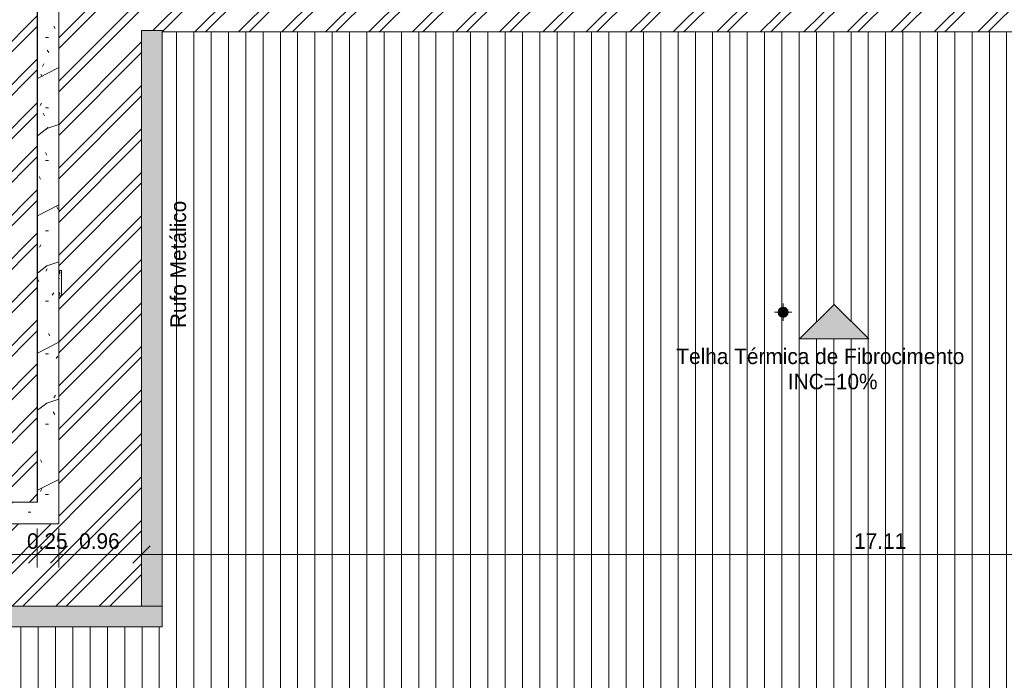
# Model space of a CAD drawing. Header units: millimetres. Extents: x -62808 to 71352, y -27667 to 33271.
# Tile 46 of 71: x -7614 to 3773, y 20611 to 28248. Entities that reach past the tile are written whole.
import ezdxf

# ---------------------------------------------------------------- set-up
doc = ezdxf.new("R2010")
doc.units = ezdxf.units.MM
for name, color, linetype, lineweight in [('A-ANNO-DIMS', 211, 'Continuous', 9), ('A-ANNO-DIMS-100', 211, 'Continuous', 9), ('A-DETL', 90, 'Continuous', 9), ('A-DETL-GENF', 92, 'Continuous', 50), ('A-FLOR', 192, 'Continuous', 18), ('A-FLOR-PATT', 8, 'Continuous', 18), ('A-ROOF', 132, 'Continuous', 9), ('A-ROOF-OTLN', 132, 'Continuous', 9), ('A-ROOF-PATT', 132, 'Continuous', 9), ('G-ANNO-TEXT', 231, 'Continuous', 9), ('P-PIPE', 3, 'Continuous', 9), ('P-PIPE-CNTR', 3, 'Continuous', 9), ('S-COLS', 52, 'Continuous', 9)]:
    doc.layers.add(name, color=color, linetype=linetype, lineweight=lineweight)
doc.styles.add('Century Gothic', font='GOTHIC.TTF', dxfattribs={"height": 180})
doc.dimstyles.new('1_8mm_Century_Gothic', dxfattribs={"dimscale": 304.8, "dimtxt": 187.950289, "dimasz": 0.656168, "dimexe": 0.492126, "dimexo": 0.0625, "dimgap": 0.049213, "dimtad": 1, "dimlfac": 0.001, "dimrnd": 0.01, "dimzin": 0, "dimdsep": 46, "dimtxsty": 'Century Gothic', "dimblk1": 'OBLIQUE', "dimblk2": 'OBLIQUE', "dimsah": 1, "dimcen": 0.09, "dimdle": 0.492126, "dimazin": 0, "dimtfac": 1, "dimtdec": 4, "dimtix": 1, "dimtmove": 0, "dimatfit": 3, "dimfxl": 0.984252, "dimfxlon": 1, "dimtvp": 1, "dimtolj": 1, "dimtzin": 0, "dimarcsym": 2})
pattern_1 = [(0, (0, 0), (812.8, 203.2), [33.528, -576.072, 33.528, -576.072, -3251.2]), (0, (0, 0), (812.8, 203.2), [-1219.2, 33.528, -1185.672, 33.528, -576.072, -1422.4]), (0, (0, 0), (812.8, 203.2), [-3048, 33.528, -372.872, 33.528, -982.472]), (120, (304.8, 101.6), (-582.3764, 602.30545), [33.528, -576.072, 33.528, -576.072, -3251.2]), (120, (304.8, 101.6), (-582.3764, 602.30545), [-1219.2, 33.528, -1185.672, 33.528, -576.072, -1422.4]), (120, (304.8, 101.6), (-582.3764, 602.30545), [-3048, 33.528, -372.872, 33.528, -982.472]), (240, (406.4, 508), (-230.4236, -805.50545), [33.528, -576.072, 33.528, -576.072, -3251.2]), (240, (406.4, 508), (-230.4236, -805.50545), [-1219.2, 33.528, -1185.672, 33.528, -576.072, -1422.4]), (240, (406.4, 508), (-230.4236, -805.50545), [-3048, 33.528, -372.872, 33.528, -982.472])]
pattern_2 = [(45, (0, 0), (-251.4472, 251.4472), []), (45, (0, 381), (-251.4472, 251.4472), [])]

# ---------------------------------------------------------------- blocks, each defined once
blk = doc.blocks.new('ESG_Serie Normal_Terminal de Ventilacao - Standard-V5-PLANTA DE IMPERMEABILIZAÇÃO - COBERTURA')
at = {"layer": 'P-PIPE'}
for points in [[(1158, 24867), (1161, 24885), (1168, 24899), (1178, 24910), (1190, 24918), (1204, 24922), (1216, 24924), (1233, 24921), (1247, 24914), (1258, 24904), (1266, 24892), (1271, 24878), (1269, 24886), (1263, 24898), (1252, 24910), (1242, 24917), (1229, 24922), (1212, 24924), (1199, 24922), (1184, 24915), (1172, 24904), (1164, 24893), (1159, 24880), (1157, 24867)], [(1215, 24809), (1232, 24812), (1246, 24819), (1258, 24830), (1265, 24840), (1271, 24853), (1270, 24852), (1262, 24835), (1252, 24824), (1240, 24816), (1226, 24811), (1213, 24810), (1197, 24813), (1183, 24820), (1172, 24830), (1164, 24841), (1159, 24856), (1161, 24848), (1167, 24836), (1178, 24823), (1190, 24815), (1202, 24811), (1215, 24809)], [(1258, 24867), (1266, 24867), (1263, 24883), (1259, 24893), (1248, 24906), (1241, 24911), (1225, 24917), (1215, 24918), (1199, 24915), (1188, 24910), (1179, 24903), (1170, 24892), (1165, 24880), (1164, 24867), (1258, 24867)], [(1215, 24815), (1232, 24819), (1242, 24823), (1251, 24830), (1261, 24845), (1265, 24857), (1266, 24867), (1164, 24867), (1167, 24850), (1170, 24841), (1179, 24830), (1192, 24821), (1205, 24817), (1209, 24816)]]:
    blk.add_hatch(color=256, dxfattribs=at).paths.add_polyline_path(points)
h = blk.add_hatch(color=256, dxfattribs=at)
h.paths.add_polyline_path([(1215, 24810), (1233, 24813), (1247, 24820), (1258, 24830), (1265, 24840), (1271, 24856), (1272, 24869), (1269, 24885), (1262, 24899), (1252, 24910), (1242, 24917), (1226, 24922), (1215, 24924), (1197, 24921), (1183, 24914), (1172, 24904), (1164, 24892), (1159, 24878), (1158, 24865), (1161, 24849), (1168, 24835), (1178, 24824), (1190, 24816), (1204, 24811), (1213, 24810)])
h.paths.add_polyline_path([(1215, 24811), (1197, 24814), (1184, 24821), (1173, 24830), (1165, 24842), (1161, 24855), (1160, 24871), (1163, 24885), (1169, 24898), (1179, 24908), (1190, 24916), (1203, 24921), (1217, 24922), (1233, 24919), (1246, 24912), (1257, 24903), (1264, 24891), (1269, 24878), (1270, 24863), (1267, 24849), (1260, 24835), (1251, 24825), (1239, 24817), (1227, 24813), (1217, 24811)])
h = blk.add_hatch(color=256, dxfattribs=at)
h.paths.add_polyline_path([(1215, 24811), (1233, 24814), (1246, 24821), (1257, 24830), (1264, 24842), (1269, 24855), (1270, 24871), (1267, 24885), (1260, 24898), (1251, 24908), (1239, 24916), (1227, 24921), (1213, 24922), (1197, 24919), (1184, 24912), (1173, 24903), (1165, 24891), (1161, 24878), (1160, 24863), (1163, 24849), (1169, 24835), (1179, 24825), (1190, 24817), (1203, 24813), (1213, 24811)])
h.paths.add_polyline_path([(1215, 24813), (1197, 24816), (1185, 24822), (1175, 24830), (1167, 24843), (1162, 24856), (1161, 24869), (1164, 24884), (1170, 24897), (1180, 24907), (1191, 24915), (1203, 24919), (1219, 24920), (1232, 24918), (1245, 24911), (1255, 24903), (1263, 24890), (1268, 24878), (1269, 24864), (1266, 24849), (1259, 24837), (1250, 24826), (1239, 24818), (1225, 24814), (1217, 24813)])
h = blk.add_hatch(color=256, dxfattribs=at)
h.paths.add_polyline_path([(1215, 24813), (1233, 24816), (1245, 24822), (1255, 24830), (1263, 24843), (1268, 24856), (1269, 24869), (1266, 24884), (1259, 24897), (1250, 24907), (1239, 24915), (1227, 24919), (1211, 24920), (1197, 24918), (1185, 24911), (1175, 24903), (1167, 24890), (1162, 24878), (1161, 24864), (1164, 24849), (1170, 24837), (1179, 24826), (1189, 24819), (1203, 24814), (1213, 24813)])
h.paths.add_polyline_path([(1215, 24814), (1197, 24818), (1186, 24823), (1177, 24830), (1168, 24844), (1164, 24857), (1163, 24869), (1165, 24884), (1172, 24896), (1181, 24907), (1192, 24914), (1205, 24918), (1219, 24919), (1233, 24916), (1243, 24911), (1253, 24903), (1262, 24889), (1266, 24876), (1267, 24864), (1264, 24850), (1258, 24837), (1249, 24827), (1241, 24821), (1224, 24815), (1217, 24814)])
h = blk.add_hatch(color=256, dxfattribs=at)
h.paths.add_polyline_path([(1215, 24814), (1233, 24818), (1243, 24823), (1253, 24830), (1262, 24844), (1266, 24857), (1267, 24869), (1264, 24884), (1258, 24896), (1249, 24907), (1241, 24913), (1224, 24918), (1211, 24919), (1197, 24916), (1186, 24911), (1177, 24903), (1168, 24889), (1164, 24876), (1163, 24864), (1165, 24850), (1172, 24837), (1181, 24827), (1191, 24820), (1205, 24815), (1213, 24814)])
h.paths.add_polyline_path([(1215, 24815), (1198, 24819), (1186, 24825), (1179, 24830), (1169, 24845), (1165, 24857), (1164, 24871), (1167, 24883), (1173, 24896), (1182, 24905), (1192, 24912), (1205, 24917), (1219, 24918), (1232, 24915), (1243, 24909), (1251, 24903), (1261, 24888), (1265, 24876), (1266, 24863), (1263, 24850), (1257, 24838), (1248, 24828), (1238, 24821), (1225, 24817), (1217, 24816)])
for radius, start, end in [(57.5, 0, 180), (57.5, 180, 0), (57.1, 105.2352, 180), (57.1, 180, 254.7648), (56, 0, 180), (55.7, 0, 180), (56, 180, 360), (55.7, 180, 360), (54.4, 0, 180), (54.4, 180, 360), (54.1, 0, 180), (54.1, 180, 360), (52.9, 0, 180), (52.6, 360, 180), (52.9, 180, 360), (52.6, 180, 360), (51.3, 0, 180), (51.3, 180, 360), (57.1, 0, 105), (57.1, 255, 0)]:
    blk.add_arc((1215, 24867), radius, start, end, dxfattribs=at)
blk = doc.blocks.new('BE-PMSa-MOD-ESG-ESCOLA-EX-000-R_rvt-1-PLANTA DE IMPERMEABILIZAÇÃO - COBERTURA')
at = {"layer": 'P-PIPE-CNTR', "color": 253}
for p, q in [((1215, 24924), (1215, 24967)), ((1115, 24867), (1157, 24867)), ((1272, 24867), (1315, 24867)), ((1215, 24767), (1215, 24810))]:
    blk.add_line(p, q, dxfattribs=at)
at = {"layer": 'P-PIPE', "color": 253, "lineweight": 9}
blk.add_blockref('ESG_Serie Normal_Terminal de Ventilacao - Standard-V5-PLANTA DE IMPERMEABILIZAÇÃO - COBERTURA', (0, 0), dxfattribs=at)
blk = doc.blocks.new('CHAPIM5 - CHAPIM-5294458-PLANTA DE IMPERMEABILIZAÇÃO - COBERTURA')
at = {"layer": 'A-ROOF-PATT', "lineweight": 5}
h = blk.add_hatch(dxfattribs=at)
h.set_pattern_fill('FP_23', color=31, style=0, pattern_type=2)
h.set_pattern_definition(pattern_1)
h.paths.add_polyline_path([(-8411, 22422), (-7160, 22422), (-7160, 29530), (-7410, 29530), (-7410, 22672), (-10735, 22672), (-10735, 29555), (-10930, 29555), (-10930, 29582), (-10985, 29582), (-10985, 22422), (-8598, 22422)])
h.paths.add_polyline_path([(-10982, 29832), (-10930, 29832), (-10930, 29849), (-10735, 29849), (-10735, 29912), (-10982, 29912), (-10982, 29882), (-10985, 29882), (-10985, 29832), (-10982, 29832)])
h.paths.add_polyline_path([(-7390, 29873), (-7160, 29873), (-7160, 29912), (-7410, 29912), (-7410, 29873)])
h = blk.add_hatch(dxfattribs=at)
h.set_pattern_fill('FP_18', color=31, style=0, pattern_type=2)
h.set_pattern_definition([(216.87, (635, 1587.5), (4762.4943, 3175.0085), [793.75, -7143.75]), (206.565, (1587.5, 1111.25), (-1587.501, -1587.499), [1774.88, -1774.88]), (198.435, (1587.5, 317.5), (-3174.9975, -1587.503), [1004.024, -4016.09])])
h.paths.add_polyline_path([(-8411, 22422), (-7160, 22422), (-7160, 29530), (-7410, 29530), (-7410, 22672), (-10735, 22672), (-10735, 29555), (-10930, 29555), (-10930, 29582), (-10985, 29582), (-10985, 22422), (-8598, 22422)])
h.paths.add_polyline_path([(-10982, 29832), (-10930, 29832), (-10930, 29849), (-10735, 29849), (-10735, 29912), (-10982, 29912), (-10982, 29882), (-10985, 29882), (-10985, 29832), (-10982, 29832)])
h.paths.add_polyline_path([(-7390, 29873), (-7160, 29873), (-7160, 29912), (-7410, 29912), (-7410, 29873)])
at = {"layer": 'A-ROOF-OTLN', "color": 130, "lineweight": 5}
for p, q in [((-10985, 29832), (-10985, 29894)), ((-10982, 29912), (-10735, 29912)), ((-10735, 29912), (-10735, 29849)), ((-7410, 29912), (-7160, 29912)), ((-7410, 29873), (-7410, 29912)), ((-7160, 29912), (-7160, 29873)), ((-10985, 22422), (-10985, 29582)), ((-10735, 29555), (-10735, 22672)), ((-7410, 22672), (-7410, 29530)), ((-7160, 29530), (-7160, 22422)), ((-10735, 22672), (-7410, 22672)), ((-7160, 22422), (-10985, 22422))]:
    blk.add_line(p, q, dxfattribs=at)
blk = doc.blocks.new('FX-PNC-PILAR-TP57 - FX-PNC-PILAR-TP01-5760429-PLANTA DE IMPERMEABILIZAÇÃO - COBERTURA')
at = {"layer": 'S-COLS', "lineweight": 5}
h = blk.add_hatch(dxfattribs=at)
h.set_pattern_fill('FP_58', color=256, style=0, pattern_type=2)
h.set_pattern_definition([(0, (194079.47, -9711.78), (203.2, 50.8), [16.764, -135.636, 16.764, -135.636, -812.8]), (0, (194079.47, -9711.78), (203.2, 50.8), [-304.8, 16.764, -288.036, 16.764, -135.636, -355.6]), (0, (194079.47, -9711.78), (203.2, 50.8), [-762, 16.764, -84.836, 16.764, -237.236]), (120, (194155.67, -9686.38), (-145.59409, 150.57636), [16.764, -135.636, 16.764, -948.436]), (120, (194155.67, -9686.38), (-145.59409, 150.57636), [-169.164, -135.636, 16.764, -288.036, -508]), (120, (194155.67, -9686.38), (-145.59409, 150.57636), [-609.6, 16.764, -135.636, 16.764, -338.836]), (120, (194155.67, -9686.38), (-145.59409, 150.57636), [-778.764, -84.836, 16.764, -237.236]), (240, (194181.07, -9584.78), (-57.60591, -201.37636), [16.764, -135.636, 16.764, -948.436]), (240, (194181.07, -9584.78), (-57.60591, -201.37636), [-169.164, -135.636, 16.764, -288.036, -508]), (240, (194181.07, -9584.78), (-57.60591, -201.37636), [-609.6, 16.764, -135.636, 16.764, -338.836]), (240, (194181.07, -9584.78), (-57.60591, -201.37636), [-778.764, -84.836, 16.764, -237.236])])
h.paths.add_polyline_path([(186920, 15343), (186950, 15343), (186950, 15637), (186920, 15637), (186920, 15617), (186930, 15617), (186930, 15603), (186920, 15603), (186920, 15377), (186930, 15377), (186930, 15363), (186920, 15363), (186920, 15359)])
h.paths.add_polyline_path([(186670, 15343), (186670, 15637), (186668, 15637), (186668, 15343)])
at = {"layer": 'S-COLS', "color": 130, "lineweight": 5}
for p, q in [((186670, 15637), (186668, 15637)), ((186920, 15617), (186930, 15617)), ((186930, 15603), (186920, 15603)), ((186930, 15617), (186930, 15603)), ((186920, 15377), (186930, 15377)), ((186930, 15377), (186930, 15363)), ((186668, 15343), (186670, 15343)), ((186930, 15363), (186920, 15363))]:
    blk.add_line(p, q, dxfattribs=at)
blk = doc.blocks.new('BE-PMSa-MOD-ARQ-ESCOLA-EX-000-R_0056_rvt-1-PLANTA DE IMPERMEABILIZAÇÃO - COBERTURA')
at = {"layer": 'A-FLOR-PATT', "lineweight": 5}
h = blk.add_hatch(dxfattribs=at)
h.set_pattern_fill('FP_5', color=55, style=0, pattern_type=2)
h.set_pattern_definition(pattern_1)
h.paths.add_polyline_path([(15355, 22672), (15355, 25055), (15348, 25055), (15348, 22672)])
h.paths.add_polyline_path([(-7410, 22672), (-7410, 25055), (-7412, 25055), (-7412, 22672)])
h.paths.add_polyline_path([(15355, 25349), (15355, 29485), (15348, 29485), (15348, 25349)])
h.paths.add_polyline_path([(-7410, 25349), (-7410, 29485), (-7412, 29485), (-7412, 25349)])
h.paths.add_polyline_path([(15605, 29147), (15606, 29147), (15605, 29153)])
h.paths.add_polyline_path([(-45194, 29522), (-45160, 29522), (-45160, 29530), (-45195, 29530), (-45195, 29522)])
h.paths.add_polyline_path([(-44821, 29575), (-41730, 29575), (-41730, 29582), (-44821, 29582)])
h.paths.add_polyline_path([(-20673, 29575), (-18965, 29575), (-18965, 29582), (-22056, 29582), (-22056, 29575), (-21215, 29575)])
at = {"layer": 'A-ROOF-OTLN', "lineweight": 5}
for points in [[(-5965, 21467), (-5965, 28122), (-6205, 28122), (-6205, 21467)], [(-6205, 21228), (-5965, 21228), (-5965, 21467), (-12095, 21467), (-12095, 21228), (-6368, 21228)]]:
    blk.add_hatch(color=254, dxfattribs=at).paths.add_polyline_path(points)
at = {"layer": 'A-ROOF-PATT', "lineweight": 5}
h = blk.add_hatch(dxfattribs=at)
h.set_pattern_fill('FP_7', color=31, style=0, pattern_type=2)
h.set_pattern_definition([(270, (0, 313.11), (200, 1e-14), [])])
h.paths.add_polyline_path([(-28907, 19120), (23160, 19120), (23160, 28107), (16800, 28107), (16800, 21228), (10665, 21228), (10665, 28107), (-5965, 28107), (-5965, 21228), (-12095, 21228), (-12095, 28107), (-17455, 28107), (-17455, 21228), (-23590, 21228), (-23590, 28106), (-28907, 28106), (-28907, 19197)])
h.paths.add_polyline_path([(2190, 24558), (1405, 24558), (1805, 24958), (2205, 24558)])
h.paths.add_polyline_path([(1215, 24809), (1197, 24813), (1184, 24819), (1172, 24830), (1164, 24840), (1159, 24853), (1158, 24870), (1160, 24883), (1167, 24898), (1178, 24910), (1189, 24918), (1201, 24922), (1218, 24924), (1232, 24921), (1246, 24915), (1258, 24904), (1266, 24892), (1271, 24881), (1272, 24864), (1270, 24851), (1263, 24836), (1252, 24823), (1241, 24816), (1228, 24811), (1216, 24809)])
at = {"layer": 'S-COLS', "lineweight": 5}
h = blk.add_hatch(color=254, dxfattribs=at)
h.paths.add_polyline_path([(-7150, 25075), (-7150, 25089), (-7160, 25089), (-7160, 25075)])
h.paths.add_polyline_path([(-7150, 25314), (-7150, 25329), (-7160, 25328), (-7160, 25314)])
at = {"layer": 'A-ROOF-OTLN', "color": 130, "lineweight": 5}
for p, q in [((-5965, 21467), (-5965, 28107)), ((-6205, 25675), (-6205, 21467)), ((-5965, 21467), (-12095, 21467)), ((-5965, 21467), (-6205, 21467)), ((-5965, 21467), (-5965, 21228)), ((-12095, 21228), (-5965, 21228)), ((-5965, 21228), (-5965, 21228))]:
    blk.add_line(p, q, dxfattribs=at)
at = {"layer": 'S-COLS', "color": 130, "lineweight": 5}
for p, q in [((-7160, 25329), (-7150, 25329)), ((-7150, 25314), (-7160, 25314)), ((-7150, 25329), (-7150, 25314)), ((-7160, 25089), (-7150, 25089)), ((-7150, 25075), (-7160, 25075)), ((-7150, 25089), (-7150, 25075))]:
    blk.add_line(p, q, dxfattribs=at)
at = {"layer": 'A-ROOF', "color": 90, "lineweight": 5}
blk.add_blockref('CHAPIM5 - CHAPIM-5294458-PLANTA DE IMPERMEABILIZAÇÃO - COBERTURA', (0, 0), dxfattribs=at)
at = {"layer": 'S-COLS', "color": 90, "lineweight": 5}
blk.add_blockref('FX-PNC-PILAR-TP57 - FX-PNC-PILAR-TP01-5760429-PLANTA DE IMPERMEABILIZAÇÃO - COBERTURA', (-194079, 9712), dxfattribs=at)
blk = doc.blocks.new('DIMBLOCK57-PLANTA DE IMPERMEABILIZAÇÃO - COBERTURA')
at = {"layer": 'A-ANNO-DIMS-100', "transparency": 16777216}
for p, q in [((-10735, 22365), (-10735, 21915)), ((-10735, 22065), (-10735, 22365)), ((-7412, 22365), (-7412, 21915)), ((-7412, 22065), (-7412, 22365)), ((-10735, 22065), (-10635, 22165)), ((-7412, 22065), (-7312, 22165)), ((-10735, 22065), (-10835, 21965)), ((-10735, 22065), (-7412, 22065)), ((-7412, 22065), (-7512, 21965))]:
    blk.add_line(p, q, dxfattribs=at)
at = {"layer": 'A-ANNO-DIMS-100', "color": 0, "transparency": 16777216, "insert": (-9318, 22311), "char_height": 180, "width": 587.12, "attachment_point": 1, "line_spacing_factor": 0.984502, "style": 'Century Gothic'}
blk.add_mtext('3.32', dxfattribs=at)
blk = doc.blocks.new('_Oblique')
at = {"color": 0, "linetype": 'ByBlock', "lineweight": -2}
blk.add_line((-0.5, -0.5), (0.5, 0.5), dxfattribs=at)
blk = doc.blocks.new('DIMBLOCK58-PLANTA DE IMPERMEABILIZAÇÃO - COBERTURA')
at = {"layer": 'A-ANNO-DIMS-100', "transparency": 16777216}
for p, q in [((-7412, 22365), (-7412, 21915)), ((-7412, 22065), (-7412, 22365)), ((-7160, 22365), (-7160, 21915)), ((-7160, 22065), (-7160, 22365)), ((-7412, 22065), (-7312, 22165)), ((-7160, 22065), (-7060, 22165)), ((-7412, 22065), (-7512, 21965)), ((-7412, 22065), (-7160, 22065)), ((-7160, 22065), (-7260, 21965))]:
    blk.add_line(p, q, dxfattribs=at)
at = {"layer": 'A-ANNO-DIMS-100', "color": 0, "transparency": 16777216, "insert": (-7530, 22311), "char_height": 180, "width": 587.12, "attachment_point": 1, "line_spacing_factor": 0.984502, "style": 'Century Gothic'}
blk.add_mtext('0.25', dxfattribs=at)
blk = doc.blocks.new('DIMBLOCK59-PLANTA DE IMPERMEABILIZAÇÃO - COBERTURA')
at = {"layer": 'A-ANNO-DIMS-100', "transparency": 16777216}
for p, q in [((-7160, 22365), (-7160, 21915)), ((-7160, 22065), (-7160, 22365)), ((-6205, 22365), (-6205, 21915)), ((-6205, 22065), (-6205, 22365)), ((-7160, 22065), (-7060, 22165)), ((-6205, 22065), (-6105, 22165)), ((-7160, 22065), (-7260, 21965)), ((-7160, 22065), (-6205, 22065)), ((-6205, 22065), (-6305, 21965))]:
    blk.add_line(p, q, dxfattribs=at)
at = {"layer": 'A-ANNO-DIMS-100', "color": 0, "transparency": 16777216, "insert": (-6927, 22311), "char_height": 180, "width": 587.12, "attachment_point": 1, "line_spacing_factor": 0.984502, "style": 'Century Gothic'}
blk.add_mtext('0.96', dxfattribs=at)
blk = doc.blocks.new('DIMBLOCK60-PLANTA DE IMPERMEABILIZAÇÃO - COBERTURA')
at = {"layer": 'A-ANNO-DIMS-100', "transparency": 16777216}
for p, q in [((-6205, 22365), (-6205, 21915)), ((-6205, 22065), (-6205, 22365)), ((10905, 22365), (10905, 21915)), ((10905, 22065), (10905, 22365)), ((-6205, 22065), (-6105, 22165)), ((10905, 22065), (11005, 22165)), ((-6205, 22065), (-6305, 21965)), ((-6205, 22065), (10905, 22065)), ((10905, 22065), (10805, 21965))]:
    blk.add_line(p, q, dxfattribs=at)
at = {"layer": 'A-ANNO-DIMS-100', "color": 0, "transparency": 16777216, "insert": (2036, 22311), "char_height": 180, "width": 755.38, "attachment_point": 1, "line_spacing_factor": 0.984502, "style": 'Century Gothic'}
blk.add_mtext('17.11', dxfattribs=at)

msp = doc.modelspace()

# ---------------------------------------------------------------- hatches: boundary and pattern name
at = {"layer": 'A-DETL-GENF'}
msp.add_hatch(color=7, dxfattribs=at).paths.add_polyline_path([(2204.965, 24557.659), (1804.965, 24957.659), (1404.965, 24557.659), (2189.77, 24557.659)])
at = {"layer": 'A-FLOR'}
h = msp.add_hatch(dxfattribs=at)
h.set_pattern_fill('FP_1', color=5, style=0, pattern_type=2)
h.set_pattern_definition(pattern_2)
h.paths.add_polyline_path([(10905.45, 21467.33), (16560.45, 21467.33), (16560.45, 28121.882), (16800.45, 28121.882), (16800.45, 28106.882), (23160.45, 28106.882), (23160.45, 28121.882), (23280.45, 28121.882), (23280.45, 29581.882), (19654.453, 29581.882), (19654.453, 29530.223), (19306.453, 29530.223), (19306.453, 29581.882), (15670.45, 29581.882), (15670.45, 29106.882), (15606.202, 29106.882), (15606.202, 25348.723), (15635.453, 25348.723), (15635.453, 25054.723), (15605.45, 25054.723), (15605.45, 22421.882), (11860.45, 22421.882), (11860.45, 25054.723), (11830.453, 25054.723), (11830.453, 25348.723), (11860.45, 25348.723), (11860.45, 29101.882), (11795.45, 29101.882), (11795.45, 29581.882), (4145.453, 29581.882), (4145.453, 29554.723), (3905.45, 29554.723), (3905.45, 29509.723), (3800.453, 29509.723), (3800.453, 29581.882), (934.453, 29581.469), (934.453, 29485.223), (805.45, 29485.223), (805.45, 29530.223), (541.453, 29530.223), (541.453, 29581.882), (-3108.047, 29581.882), (-3108.047, 29530.223), (-3456.047, 29530.223), (-3456.047, 29581.882), (-7105.547, 29581.882), (-7105.547, 29530.223), (-7159.55, 29529.488), (-7159.55, 25348.723), (-7129.547, 25348.723), (-7129.547, 25054.723), (-7159.55, 25054.723), (-7159.55, 22421.882), (-10984.55, 22421.882), (-10984.55, 29581.882), (-18619.547, 29581.877), (-18619.55, 29554.723), (-18649.55, 29554.723), (-18649.55, 25348.723), (-18619.547, 25348.723), (-18619.547, 25054.723), (-18649.55, 25054.723), (-18649.55, 22421.882), (-22394.55, 22421.882), (-22394.55, 25054.723), (-22424.547, 25054.723), (-22424.547, 25348.723), (-22394.55, 25348.723), (-22394.55, 29106.882), (-22509.55, 29106.882), (-22509.55, 29581.882), (-26095.547, 29581.882), (-26095.547, 29530.223), (-26443.547, 29530.223), (-26443.547, 29581.882), (-30090.547, 29581.882), (-30090.547, 29530.223), (-30119.55, 29530.223), (-30119.55, 28918.132), (-30044.55, 28918.132), (-30044.55, 28761.882), (-30034.55, 28761.882), (-30034.55, 21699.507), (-29147.05, 21699.507), (-29147.05, 28106.4), (-23589.55, 28106.882), (-23589.55, 28121.882), (-23349.55, 28121.882), (-23349.102, 21467.33), (-17694.55, 21467.33), (-17694.55, 28121.882), (-11854.55, 28121.882), (-11854.142, 21467.33), (-6204.55, 21467.33), (-6204.55, 28121.882), (-5964.55, 28121.882), (-5964.55, 28106.882), (10665.45, 28106.882), (10665.45, 28121.882), (10905.45, 28121.882), (10905.45, 21494.803)])
h.paths.add_polyline_path([(-43662.471, 21467.33), (-40457.05, 21467.33), (-40457.05, 28121.882), (-40217.05, 28121.882), (-40217.05, 28106.882), (-34844.55, 28106.882), (-34844.55, 28126.882), (-34599.55, 28126.882), (-34599.55, 21701.882), (-33763.547, 21701.882), (-33763.547, 28918.132), (-33612.05, 28918.132), (-33612.05, 29530.223), (-33704.547, 29530.223), (-33704.547, 29581.882), (-41384.547, 29581.882), (-41384.547, 29554.723), (-41414.55, 29554.723), (-41414.55, 22421.882), (-45159.55, 22421.882), (-45159.55, 29521.882), (-45204.55, 29521.882), (-45204.55, 29530.223), (-45213.547, 29530.223), (-45213.547, 29581.882), (-49853.187, 29581.882), (-49853.187, 29527.735), (-50203.187, 29527.735), (-50203.187, 29581.882), (-57845.422, 29581.882), (-57845.422, 29526.723), (-57904.55, 29526.723), (-57904.55, 28121.882), (-57707.05, 28121.882), (-57707.05, 28106.882), (-46352.05, 28106.882), (-46352.05, 28121.882), (-46112.05, 28121.882), (-46111.603, 21467.33), (-43663.367, 21467.33)])
h.paths.add_polyline_path([(11825.45, 29131.882), (11860.45, 29131.882), (11860.45, 29530.223), (11825.45, 29530.223), (11825.45, 29152.686)])
h.paths.add_polyline_path([(-22394.55, 29136.882), (-22394.55, 29530.223), (-22448.547, 29530.223), (-22448.547, 29581.882), (-22479.55, 29581.882), (-22479.55, 29136.882), (-22461.082, 29136.882)])
h.paths.add_polyline_path([(15606.202, 29136.882), (15640.45, 29136.882), (15639.453, 29530.223), (15606.202, 29530.223), (15606.202, 29152.686)])
h.paths.add_polyline_path([(-50183.187, 29547.735), (-50183.047, 29547.875), (-50183.047, 29563.223), (-50049.597, 29563.678), (-50051.437, 29563.235), (-50183.187, 29563.223)])
h = msp.add_hatch(dxfattribs=at)
h.set_pattern_fill('FP_1', color=214, style=0, pattern_type=2)
h.set_pattern_definition(pattern_2)
h.paths.add_polyline_path([(-44909.55, 22671.882), (-41664.55, 22671.889), (-41664.55, 29554.723), (-41684.547, 29554.723), (-41684.547, 29574.723), (-44865.547, 29574.723), (-44865.547, 29530.223), (-44909.55, 29530.223), (-44909.55, 23026.38)])
h.paths.add_polyline_path([(13301.804, 22671.882), (15347.947, 22671.882), (15347.947, 29530.223), (15266.453, 29530.223), (15266.453, 29581.882), (12154.453, 29581.882), (12154.453, 29530.223), (12110.45, 29530.223), (12110.45, 22671.882), (13046.36, 22671.882)])
h.paths.add_polyline_path([(-7900.476, 22671.882), (-7411.958, 22671.882), (-7411.958, 29530.223), (-7453.547, 29530.223), (-7453.547, 29581.882), (-10629.547, 29581.882), (-10629.547, 29554.723), (-10707.05, 29554.723), (-10707.05, 22671.882), (-8411.375, 22671.882)])
h.paths.add_polyline_path([(-20672.937, 22671.882), (-18919.55, 22671.882), (-18919.55, 29574.723), (-22100.547, 29574.723), (-22100.547, 29530.223), (-22144.55, 29530.223), (-22144.55, 22671.882), (-20939.272, 22671.882)])

# ---------------------------------------------------------------- linework, layer by layer
at = {"layer": 'A-DETL'}
for p, q in [((1804.965, 24957.659), (1404.965, 24557.659)), ((2204.965, 24557.659), (1804.965, 24957.659)), ((1404.965, 24557.659), (2204.965, 24557.659))]:
    msp.add_line(p, q, dxfattribs=at)
at = {"layer": 'A-FLOR'}
for p, q in [((-7411.958, 22671.882), (-7411.958, 29530.223)), ((-6204.55, 25674.626), (-6204.55, 28121.882)), ((-6204.55, 28121.882), (-5964.55, 28121.882)), ((-5964.55, 28121.882), (-5964.55, 28106.882)), ((-5964.55, 28106.882), (10665.45, 28106.882)), ((-7159.55, 25348.723), (-7129.547, 25348.723)), ((-7129.547, 25348.723), (-7129.547, 25054.723)), ((-7129.547, 25054.723), (-7159.55, 25054.723))]:
    msp.add_line(p, q, dxfattribs=at)

# ---------------------------------------------------------------- block references
at = {"lineweight": 5}
for name in ['BE-PMSa-MOD-ARQ-ESCOLA-EX-000-R_0056_rvt-1-PLANTA DE IMPERMEABILIZAÇÃO - COBERTURA', 'BE-PMSa-MOD-ESG-ESCOLA-EX-000-R_rvt-1-PLANTA DE IMPERMEABILIZAÇÃO - COBERTURA']:
    msp.add_blockref(name, (0, 0), dxfattribs=at)

# ---------------------------------------------------------------- texts
at = {"layer": 'G-ANNO-TEXT', "color": 7, "insert": (-5870.849, 24683.483), "char_height": 180, "width": 1988.185, "attachment_point": 1, "rotation": 90, "style": 'Century Gothic'}
msp.add_mtext('Rufo Metálico', dxfattribs=at)
at = {"layer": 'G-ANNO-TEXT', "color": 7, "char_height": 180, "attachment_point": 1, "style": 'Century Gothic'}
for s, insert, width in [('Telha Térmica de Fibrocimento ', (-19.851, 24446.989), 4481.43312), ('INC=10%', (1269.993, 24155.947), 1282.7)]:
    msp.add_mtext(s, dxfattribs=dict(at, insert=insert, width=width))

# ---------------------------------------------------------------- dimensions: what is measured, and where the dimension line sits
at = {"layer": 'A-ANNO-DIMS'}
for base, p1, p2, override, picture, middle in [((-7411.958, 22065.375), (-10734.55, 22365.375), (-7411.958, 22365.375), {"dimpost": '<>', "dimfxl": 3322.592268}, 'DIMBLOCK57-PLANTA DE IMPERMEABILIZAÇÃO - COBERTURA', (-9073.254, 22174.903)), ((-7159.55, 22065.375), (-7411.958, 22365.375), (-7159.55, 22365.375), {"dimpost": '<>', "dimfxl": 252.407732}, 'DIMBLOCK58-PLANTA DE IMPERMEABILIZAÇÃO - COBERTURA', (-7285.754, 22174.903)), ((-6204.549874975, 22065.375103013), (-7159.549874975, 22365.375103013), (-6204.549874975, 22365.375103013), {"dimpost": '<>', "dimfxl": 955}, 'DIMBLOCK59-PLANTA DE IMPERMEABILIZAÇÃO - COBERTURA', (-6682.049874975, 22174.902636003)), ((10905.45, 22065.375), (-6204.55, 22365.375), (10905.45, 22365.375), {"dimpost": '<>', "dimfxl": 17110}, 'DIMBLOCK60-PLANTA DE IMPERMEABILIZAÇÃO - COBERTURA', (2350.45, 22172.639))]:
    dim = msp.add_linear_dim(base=base, p1=p1, p2=p2, dimstyle='1_8mm_Century_Gothic', override=override, dxfattribs=at)
    dim.commit()
    dim.dimension.update_dxf_attribs({"geometry": picture, "text_midpoint": middle})

doc.saveas('drawing.dxf')
